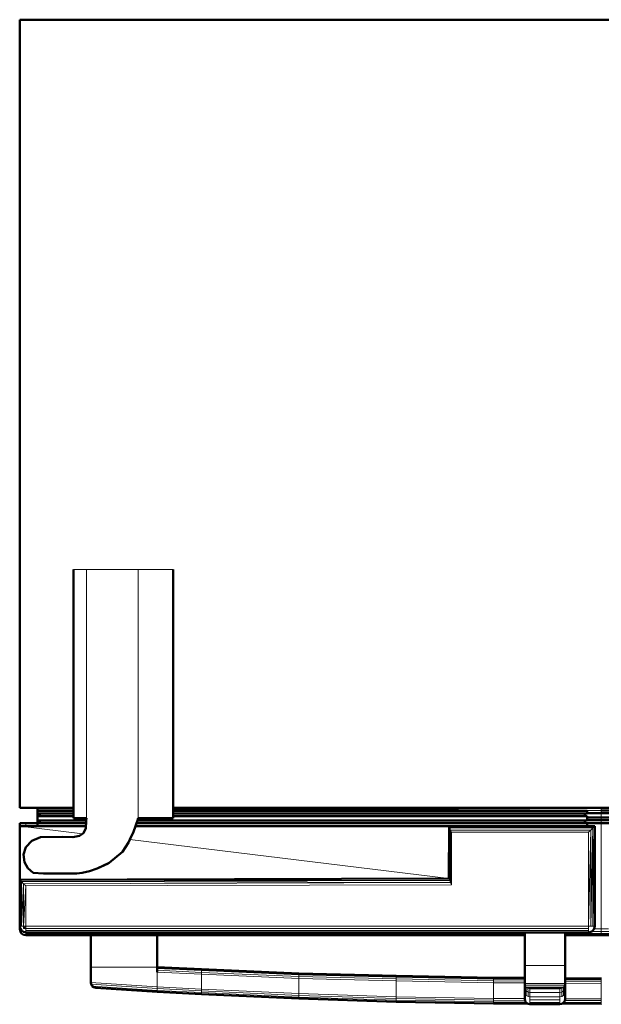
# Model space of a CAD drawing. Header units: inches. Extents: x 9 to 197, y 2 to 73.
# Tile 7 of 8: x 161 to 179, y 12 to 42. Entities that reach past the tile are written whole.
import ezdxf

# ---------------------------------------------------------------- set-up
doc = ezdxf.new("R2010")
doc.units = ezdxf.units.IN
doc.header["$MEASUREMENT"] = 0
doc.layers.add('Default', color=7, linetype='Continuous')

msp = doc.modelspace()

# ---------------------------------------------------------------- linework, layer by layer
at = {"layer": 'Default', "color": 254, "lineweight": 0, "true_color": 0xcccccc, "transparency": 33554687}
for p, q in [((160.996, 18.148), (160.996, 42.437)), ((160.996, 42.437), (196.837, 42.437)), ((163.054, 25.495), (162.654, 25.495)), ((162.654, 25.495), (162.654, 18.148)), ((162.654, 18.148), (162.654, 25.495)), ((162.654, 25.495), (163.054, 25.495)), ((164.651, 25.495), (163.054, 25.495)), ((163.054, 25.495), (163.054, 17.825)), ((164.651, 17.825), (164.651, 25.495)), ((164.651, 25.495), (165.727, 25.495)), ((165.727, 25.495), (164.651, 25.495)), ((165.727, 25.495), (165.727, 18.148)), ((165.727, 18.148), (165.727, 25.495)), ((161.545, 18.147), (160.996, 18.148)), ((161.66, 18.147), (161.545, 18.147)), ((161.545, 17.974), (161.545, 18.056)), ((161.545, 18.056), (161.62, 18.056)), ((161.62, 17.974), (161.545, 17.974)), ((161.62, 18.056), (162.654, 18.056)), ((161.62, 17.891), (161.62, 17.974)), ((161.62, 17.974), (162.654, 17.974)), ((162.654, 17.974), (161.62, 17.974)), ((161.839, 18.147), (161.66, 18.147)), ((162.253, 18.148), (161.839, 18.147)), ((162.433, 18.147), (162.253, 18.148)), ((162.654, 18.148), (162.433, 18.147)), ((162.654, 18.147), (162.654, 18.148)), ((162.654, 18.069), (162.654, 18.147)), ((162.654, 18.064), (162.654, 18.069)), ((162.654, 18.056), (162.654, 18.064)), ((162.654, 17.974), (162.654, 18.056)), ((162.654, 18.056), (162.654, 17.974)), ((162.654, 17.891), (162.654, 17.974)), ((162.654, 17.974), (162.654, 17.891)), ((165.727, 18.148), (165.727, 18.147)), ((178.916, 18.147), (165.727, 18.148)), ((165.727, 18.147), (165.727, 18.084)), ((165.727, 18.084), (165.727, 18.064)), ((165.727, 18.064), (165.727, 18.056)), ((165.727, 18.056), (178.482, 18.056)), ((165.727, 17.974), (165.727, 18.056)), ((165.727, 18.056), (165.727, 17.974)), ((178.407, 17.974), (165.727, 17.974)), ((165.727, 17.891), (165.727, 17.974)), ((165.727, 17.974), (178.407, 17.974)), ((165.727, 17.974), (165.727, 17.891)), ((178.482, 17.974), (178.407, 17.974)), ((178.407, 17.974), (178.482, 17.974)), ((178.407, 17.891), (178.407, 17.974)), ((178.407, 17.974), (178.407, 17.891)), ((178.482, 18.056), (178.482, 17.981)), ((178.482, 17.981), (178.482, 17.974)), ((178.482, 17.974), (178.482, 17.981)), ((178.482, 17.981), (178.916, 17.981)), ((192.908, 18.148), (178.916, 18.147)), ((178.916, 17.981), (178.916, 18.064)), ((178.916, 18.064), (192.908, 18.064)), ((178.916, 17.981), (178.916, 17.847)), ((179.421, 17.981), (178.916, 17.981)), ((178.916, 17.847), (178.916, 17.981)), ((178.916, 17.981), (179.421, 17.981)), ((161.187, 17.582), (161.187, 17.672)), ((161.187, 17.672), (161.545, 17.672)), ((161.545, 17.757), (161.545, 17.891)), ((161.545, 17.891), (161.62, 17.891)), ((161.62, 17.757), (161.545, 17.757)), ((161.545, 17.674), (161.62, 17.674)), ((161.545, 17.672), (161.545, 17.674)), ((161.545, 17.582), (161.545, 17.672)), ((161.545, 17.672), (161.545, 17.582)), ((161.62, 17.891), (162.654, 17.891)), ((162.654, 17.891), (161.62, 17.891)), ((163.049, 17.757), (161.62, 17.757)), ((161.62, 17.674), (161.62, 17.757)), ((161.62, 17.757), (163.049, 17.757)), ((163.043, 17.674), (161.62, 17.674)), ((161.62, 17.674), (163.043, 17.674)), ((162.654, 17.891), (162.654, 17.825)), ((162.654, 17.825), (162.654, 17.891)), ((162.654, 17.825), (163.054, 17.825)), ((163.054, 17.825), (162.654, 17.825)), ((163.043, 17.674), (163.037, 17.582)), ((163.049, 17.757), (163.043, 17.674)), ((163.054, 17.823), (163.049, 17.757)), ((163.054, 17.825), (163.054, 17.823)), ((164.566, 17.582), (164.598, 17.674)), ((164.598, 17.674), (164.627, 17.757)), ((178.407, 17.674), (164.598, 17.674)), ((164.598, 17.674), (178.407, 17.674)), ((164.627, 17.757), (164.651, 17.825)), ((178.407, 17.757), (164.627, 17.757)), ((164.627, 17.757), (178.407, 17.757)), ((164.651, 17.825), (165.727, 17.825)), ((165.727, 17.825), (164.651, 17.825)), ((178.407, 17.891), (165.727, 17.891)), ((165.727, 17.825), (165.727, 17.891)), ((165.727, 17.891), (178.407, 17.891)), ((165.727, 17.891), (165.727, 17.825)), ((178.482, 17.891), (178.407, 17.891)), ((178.407, 17.891), (178.482, 17.891)), ((178.482, 17.757), (178.407, 17.757)), ((178.407, 17.757), (178.482, 17.757)), ((178.407, 17.674), (178.407, 17.757)), ((178.407, 17.757), (178.407, 17.674)), ((178.482, 17.674), (178.407, 17.674)), ((178.407, 17.674), (178.482, 17.674)), ((178.482, 17.847), (178.482, 17.891)), ((178.482, 17.891), (178.482, 17.847)), ((178.916, 17.847), (178.482, 17.847)), ((178.482, 17.847), (178.482, 17.764)), ((178.482, 17.764), (178.482, 17.847)), ((178.482, 17.847), (178.916, 17.847)), ((178.482, 17.764), (178.482, 17.757)), ((178.482, 17.757), (178.482, 17.764)), ((178.482, 17.764), (178.916, 17.764)), ((178.916, 17.764), (178.482, 17.764)), ((178.482, 17.672), (178.482, 17.674)), ((178.482, 17.674), (178.482, 17.672)), ((178.916, 17.672), (178.482, 17.672)), ((178.482, 17.672), (178.482, 17.582)), ((178.482, 17.582), (178.482, 17.672)), ((178.482, 17.672), (178.916, 17.672)), ((178.916, 17.764), (178.916, 17.847)), ((178.916, 17.847), (179.421, 17.847)), ((178.916, 17.847), (178.916, 17.764)), ((179.421, 17.847), (178.916, 17.847)), ((178.916, 17.764), (178.916, 17.672)), ((178.916, 17.672), (178.916, 17.764)), ((178.916, 17.764), (179.421, 17.764)), ((179.421, 17.764), (178.916, 17.764)), ((178.916, 17.672), (179.203, 17.674)), ((179.203, 17.674), (178.916, 17.672)), ((178.916, 14.41), (178.916, 17.672)), ((178.916, 17.672), (178.916, 14.41)), ((160.996, 15.924), (160.996, 17.582)), ((160.996, 17.582), (161.009, 17.582)), ((161.009, 17.582), (162.933, 17.345)), ((162.933, 17.345), (161.009, 17.582)), ((161.009, 17.582), (161.051, 17.582)), ((161.051, 17.582), (161.052, 17.582)), ((161.052, 17.582), (161.115, 17.582)), ((161.115, 17.582), (161.117, 17.582)), ((161.117, 17.582), (161.185, 17.582)), ((161.185, 17.582), (161.187, 17.582)), ((161.187, 17.582), (161.545, 17.582)), ((161.545, 17.582), (161.187, 17.582)), ((161.545, 17.582), (163.037, 17.582)), ((163.037, 17.582), (161.545, 17.582)), ((162.933, 17.345), (162.834, 17.281)), ((162.834, 17.281), (162.933, 17.345)), ((162.933, 17.345), (162.842, 17.278)), ((162.962, 17.364), (162.933, 17.345)), ((163.032, 17.515), (162.962, 17.364)), ((163.037, 17.582), (163.032, 17.515)), ((164.39, 17.166), (164.506, 17.409)), ((164.506, 17.409), (164.566, 17.582)), ((174.227, 17.582), (164.566, 17.582)), ((164.566, 17.582), (174.227, 17.582)), ((174.227, 17.582), (174.224, 15.962)), ((174.224, 15.962), (174.227, 17.582)), ((178.482, 17.582), (174.227, 17.582)), ((174.227, 17.582), (174.233, 17.569)), ((174.233, 17.569), (174.23, 15.949)), ((174.303, 15.773), (174.304, 17.391)), ((174.304, 17.391), (178.526, 17.391)), ((178.717, 17.582), (178.482, 17.582)), ((178.526, 17.391), (178.526, 14.497)), ((178.717, 14.497), (178.717, 17.582)), ((161.369, 17.131), (161.183, 16.936)), ((161.633, 17.244), (161.369, 17.131)), ((162.329, 17.249), (161.633, 17.244)), ((162.632, 17.242), (162.329, 17.249)), ((162.834, 17.281), (162.632, 17.242)), ((162.842, 17.278), (162.834, 17.281)), ((164.166, 16.791), (164.347, 17.076)), ((164.347, 17.076), (164.39, 17.166)), ((164.39, 17.166), (174.224, 15.962)), ((174.224, 15.962), (164.39, 17.166)), ((161.183, 16.936), (161.116, 16.705)), ((161.116, 16.705), (161.142, 16.474)), ((163.751, 16.453), (164.166, 16.791)), ((161.142, 16.474), (161.247, 16.283)), ((163.381, 16.278), (163.719, 16.432)), ((163.719, 16.432), (163.751, 16.453)), ((161.247, 16.283), (161.415, 16.146)), ((161.415, 16.146), (161.731, 16.122)), ((161.731, 16.122), (162.756, 16.125)), ((162.756, 16.125), (162.922, 16.142)), ((162.922, 16.142), (163.146, 16.194)), ((163.146, 16.194), (163.381, 16.278)), ((174.224, 15.962), (160.996, 15.924)), ((160.996, 15.924), (174.224, 15.962)), ((161.009, 15.911), (160.996, 15.924)), ((174.23, 15.949), (161.009, 15.911)), ((174.23, 15.949), (174.224, 15.962)), ((174.224, 15.962), (174.23, 15.949)), ((161.187, 15.737), (174.303, 15.773)), ((161.187, 14.497), (161.187, 15.737)), ((178.526, 14.497), (161.187, 14.497)), ((176.562, 14.274), (176.562, 14.306)), ((176.562, 14.306), (177.8, 14.306)), ((176.562, 14.233), (176.562, 14.274)), ((177.8, 14.306), (177.8, 14.274)), ((177.8, 14.274), (177.8, 14.233)), ((178.693, 14.41), (178.702, 14.424)), ((178.916, 14.41), (178.693, 14.41)), ((178.702, 14.424), (178.717, 14.497)), ((179.139, 14.41), (178.916, 14.41)), ((163.188, 14.218), (165.236, 14.218)), ((163.188, 13.237), (163.188, 14.218)), ((165.236, 14.218), (165.236, 13.237)), ((176.562, 14.218), (176.562, 14.233)), ((176.562, 13.289), (176.562, 14.218)), ((177.8, 14.233), (177.8, 14.218)), ((177.8, 14.218), (177.8, 13.289)), ((165.236, 13.237), (163.188, 13.237)), ((163.188, 12.764), (163.188, 13.237)), ((163.188, 13.237), (165.236, 13.237)), ((165.236, 13.237), (165.236, 13.227)), ((165.236, 13.227), (165.236, 13.192)), ((165.236, 13.192), (165.236, 13.14)), ((165.236, 13.14), (165.236, 13.082)), ((165.236, 13.082), (165.236, 12.628)), ((165.236, 13.082), (166.601, 13.016)), ((165.236, 12.628), (165.236, 13.082)), ((177.8, 13.289), (176.562, 13.289)), ((165.236, 12.628), (163.188, 12.764)), ((166.601, 13.016), (169.601, 12.887)), ((166.601, 12.557), (166.601, 13.016)), ((166.601, 13.016), (166.601, 12.557)), ((169.601, 12.887), (169.601, 12.42)), ((169.601, 12.42), (169.601, 12.887)), ((169.601, 12.887), (172.601, 12.812)), ((172.601, 12.323), (172.601, 12.812)), ((172.601, 12.812), (175.601, 12.752)), ((172.601, 12.812), (172.601, 12.323)), ((175.601, 12.752), (176.562, 12.746)), ((175.601, 12.272), (175.601, 12.752)), ((175.601, 12.752), (175.601, 12.272)), ((176.562, 12.746), (176.562, 12.733)), ((166.601, 12.557), (165.236, 12.628)), ((169.601, 12.42), (166.601, 12.557)), ((176.562, 12.733), (176.562, 12.721)), ((176.562, 12.721), (176.562, 12.609)), ((176.562, 12.475), (176.562, 12.609)), ((176.562, 12.609), (176.573, 12.555)), ((176.562, 12.609), (176.562, 12.475)), ((176.573, 12.418), (176.562, 12.475)), ((176.562, 12.475), (176.562, 12.383)), ((176.573, 12.555), (176.573, 12.554)), ((176.573, 12.554), (176.573, 12.418)), ((177.8, 12.733), (177.8, 12.739)), ((177.8, 12.739), (178.916, 12.733)), ((177.8, 12.721), (177.8, 12.733)), ((177.8, 12.609), (177.8, 12.721)), ((177.8, 12.475), (177.8, 12.609)), ((177.8, 12.383), (177.8, 12.475)), ((178.916, 12.733), (178.916, 12.259)), ((178.916, 12.259), (178.916, 12.733)), ((178.916, 12.733), (178.92, 12.733)), ((172.601, 12.323), (169.601, 12.42)), ((175.601, 12.272), (172.601, 12.323)), ((176.562, 12.268), (175.601, 12.272)), ((176.562, 12.383), (176.562, 12.3)), ((176.562, 12.3), (176.562, 12.268)), ((177.8, 12.3), (177.8, 12.383)), ((177.8, 12.262), (177.8, 12.3)), ((178.916, 12.259), (177.8, 12.262)), ((178.92, 12.259), (178.916, 12.259))]:
    msp.add_line(p, q, dxfattribs=at).dxf.unprotected_set("ltscale", 0)
at = {"layer": 'Default', "color": 7, "lineweight": 50, "ltscale": 17.194022, "transparency": 33554687}
for p, q in [((160.996, 18.148), (160.996, 42.437)), ((160.996, 42.437), (196.837, 42.437)), ((162.654, 18.148), (162.654, 25.495)), ((165.727, 25.495), (165.727, 18.148)), ((161.545, 18.147), (160.996, 18.148)), ((161.545, 18.064), (161.545, 18.147)), ((161.545, 18.147), (161.66, 18.147)), ((161.62, 18.064), (161.545, 18.064)), ((161.545, 17.974), (161.545, 18.056)), ((161.62, 18.056), (161.545, 18.056)), ((161.545, 17.974), (161.62, 17.974)), ((161.545, 17.891), (161.545, 17.974)), ((162.654, 18.069), (161.62, 18.064)), ((161.62, 18.056), (161.62, 18.064)), ((162.654, 18.056), (161.62, 18.056)), ((161.62, 17.974), (161.62, 17.891)), ((162.654, 17.974), (161.62, 17.974)), ((161.659, 18.148), (161.66, 18.147)), ((161.839, 18.147), (161.66, 18.147)), ((162.253, 18.148), (161.839, 18.147)), ((162.433, 18.147), (162.253, 18.148)), ((162.654, 18.148), (162.433, 18.147)), ((162.433, 18.147), (162.434, 18.148)), ((162.433, 18.147), (162.654, 18.147)), ((162.654, 18.148), (162.654, 18.147)), ((162.654, 18.147), (162.654, 18.069)), ((162.654, 18.069), (162.654, 18.064)), ((162.654, 18.064), (162.654, 18.056)), ((162.654, 18.056), (162.654, 17.974)), ((162.654, 17.974), (162.654, 17.891)), ((178.916, 18.147), (165.727, 18.148)), ((165.727, 18.147), (165.727, 18.148)), ((165.727, 18.084), (178.916, 18.147)), ((165.727, 18.147), (178.916, 18.147)), ((165.727, 18.084), (165.727, 18.147)), ((165.727, 18.064), (165.727, 18.084)), ((165.727, 18.056), (165.727, 18.064)), ((178.482, 18.056), (165.727, 18.056)), ((165.727, 17.974), (165.727, 18.056)), ((178.407, 17.974), (165.727, 17.974)), ((165.727, 17.891), (165.727, 17.974)), ((178.407, 17.891), (178.407, 17.974)), ((178.407, 17.974), (178.482, 17.974)), ((178.482, 17.981), (178.482, 18.056)), ((178.916, 17.981), (178.482, 17.981)), ((178.482, 17.974), (178.482, 17.981)), ((192.908, 18.148), (178.916, 18.147)), ((178.916, 18.147), (192.908, 18.147)), ((192.908, 18.064), (178.916, 18.064)), ((179.421, 17.981), (178.916, 17.981)), ((160.996, 17.582), (160.996, 17.672)), ((161.009, 17.672), (160.996, 17.672)), ((161.052, 17.672), (161.009, 17.672)), ((161.117, 17.672), (161.052, 17.672)), ((161.117, 17.672), (161.187, 17.672)), ((161.545, 17.672), (161.187, 17.672)), ((161.62, 17.891), (161.545, 17.891)), ((161.545, 17.891), (161.545, 17.757)), ((161.545, 17.757), (161.62, 17.757)), ((161.545, 17.674), (161.545, 17.757)), ((161.62, 17.674), (161.545, 17.674)), ((161.545, 17.674), (161.545, 17.672)), ((161.545, 17.672), (161.545, 17.582)), ((162.654, 17.891), (161.62, 17.891)), ((161.62, 17.757), (161.62, 17.674)), ((161.62, 17.757), (163.049, 17.757)), ((161.62, 17.674), (163.043, 17.674)), ((162.654, 17.825), (162.654, 17.891)), ((163.054, 17.825), (162.654, 17.825)), ((163.037, 17.582), (163.043, 17.674)), ((163.043, 17.674), (163.049, 17.757)), ((163.049, 17.757), (163.054, 17.823)), ((163.054, 17.825), (163.054, 17.823)), ((164.598, 17.674), (164.566, 17.582)), ((164.627, 17.757), (164.598, 17.674)), ((164.598, 17.674), (178.407, 17.674)), ((164.651, 17.825), (164.627, 17.757)), ((164.627, 17.757), (178.407, 17.757)), ((165.727, 17.825), (164.651, 17.825)), ((178.407, 17.891), (165.727, 17.891)), ((165.727, 17.825), (165.727, 17.891)), ((178.482, 17.891), (178.407, 17.891)), ((178.407, 17.674), (178.407, 17.757)), ((178.407, 17.757), (178.482, 17.757)), ((178.482, 17.674), (178.407, 17.674)), ((178.482, 17.847), (178.482, 17.891)), ((178.482, 17.847), (178.916, 17.847)), ((178.482, 17.764), (178.482, 17.847)), ((178.482, 17.764), (178.916, 17.764)), ((178.482, 17.757), (178.482, 17.764)), ((178.482, 17.674), (178.482, 17.672)), ((178.916, 17.672), (178.482, 17.672)), ((178.482, 17.672), (178.482, 17.582)), ((178.916, 17.847), (179.421, 17.847)), ((179.421, 17.764), (178.916, 17.764)), ((179.203, 17.674), (178.916, 17.672)), ((160.996, 17.582), (160.996, 15.924)), ((161.009, 17.582), (160.996, 17.582)), ((161.051, 17.582), (161.009, 17.582)), ((161.052, 17.582), (161.051, 17.582)), ((161.115, 17.582), (161.052, 17.582)), ((161.117, 17.582), (161.115, 17.582)), ((161.117, 17.582), (161.185, 17.582)), ((161.187, 17.582), (161.185, 17.582)), ((161.545, 17.582), (161.187, 17.582)), ((163.037, 17.582), (161.545, 17.582)), ((162.933, 17.345), (162.834, 17.281)), ((162.842, 17.278), (162.933, 17.345)), ((162.962, 17.364), (162.933, 17.345)), ((162.962, 17.364), (163.032, 17.515)), ((163.032, 17.515), (163.037, 17.582)), ((164.39, 17.166), (164.506, 17.409)), ((164.566, 17.582), (164.506, 17.409)), ((174.227, 17.582), (164.566, 17.582)), ((174.224, 15.962), (174.227, 17.582)), ((178.482, 17.582), (174.227, 17.582)), ((178.717, 17.582), (178.482, 17.582)), ((178.717, 14.497), (178.717, 17.582)), ((161.183, 16.936), (161.369, 17.131)), ((161.369, 17.131), (161.633, 17.244)), ((161.633, 17.244), (162.329, 17.249)), ((162.329, 17.249), (162.632, 17.242)), ((162.632, 17.242), (162.834, 17.281)), ((164.166, 16.791), (164.347, 17.076)), ((164.347, 17.076), (164.39, 17.166)), ((161.116, 16.705), (161.183, 16.936)), ((161.142, 16.474), (161.116, 16.705)), ((164.166, 16.791), (163.751, 16.453)), ((161.247, 16.283), (161.142, 16.474)), ((163.751, 16.453), (163.381, 16.278)), ((163.381, 16.278), (163.719, 16.432)), ((163.751, 16.453), (163.719, 16.432)), ((161.247, 16.283), (161.415, 16.146)), ((161.415, 16.146), (161.731, 16.122)), ((162.756, 16.125), (161.731, 16.122)), ((162.922, 16.142), (162.756, 16.125)), ((163.146, 16.194), (162.922, 16.142)), ((163.146, 16.194), (163.381, 16.278)), ((160.996, 15.924), (174.224, 15.962)), ((160.996, 15.924), (160.996, 14.497)), ((161.011, 14.424), (160.996, 14.497)), ((160.996, 14.41), (160.996, 14.497)), ((160.996, 14.41), (161.011, 14.336)), ((161.011, 14.424), (161.02, 14.41)), ((161.052, 14.274), (161.011, 14.336)), ((161.02, 14.41), (161.052, 14.362)), ((161.056, 14.36), (161.052, 14.362)), ((161.114, 14.233), (161.052, 14.274)), ((161.083, 14.342), (161.056, 14.36)), ((161.114, 14.321), (161.083, 14.342)), ((161.114, 14.321), (161.118, 14.32)), ((161.118, 14.32), (161.159, 14.312)), ((161.159, 14.312), (161.187, 14.306)), ((161.187, 14.306), (176.562, 14.306)), ((176.562, 14.306), (177.8, 14.306)), ((176.562, 14.274), (176.562, 14.306)), ((176.562, 14.233), (176.562, 14.274)), ((177.8, 14.306), (178.526, 14.306)), ((177.8, 14.306), (177.8, 14.274)), ((177.8, 14.274), (177.8, 14.233)), ((178.526, 14.306), (178.599, 14.321)), ((178.599, 14.321), (178.622, 14.336)), ((178.622, 14.336), (178.661, 14.362)), ((178.661, 14.362), (178.693, 14.41)), ((178.693, 14.41), (178.702, 14.424)), ((178.717, 14.497), (178.702, 14.424)), ((161.187, 14.218), (161.114, 14.233)), ((161.187, 14.218), (163.188, 14.218)), ((163.188, 14.218), (165.236, 14.218)), ((163.188, 13.237), (163.188, 14.218)), ((165.236, 14.218), (176.562, 14.218)), ((165.236, 13.237), (165.236, 14.218)), ((176.562, 14.218), (176.562, 14.233)), ((176.562, 13.289), (176.562, 14.218)), ((177.8, 14.233), (177.8, 14.218)), ((177.8, 14.218), (178.916, 14.218)), ((177.8, 13.289), (177.8, 14.218)), ((178.916, 14.218), (179.994, 14.218)), ((163.188, 13.237), (163.188, 12.764)), ((166.601, 13.171), (165.236, 13.237)), ((165.236, 13.237), (165.236, 13.227)), ((165.236, 13.192), (165.236, 13.227)), ((165.236, 13.14), (165.236, 13.192)), ((165.236, 13.082), (165.236, 13.14)), ((169.601, 13.042), (166.601, 13.171)), ((176.562, 12.901), (176.562, 13.289)), ((177.8, 13.289), (177.8, 12.894)), ((163.199, 12.705), (163.188, 12.764)), ((169.601, 13.042), (172.601, 12.967)), ((172.601, 12.967), (175.601, 12.907)), ((176.562, 12.901), (175.601, 12.907)), ((176.562, 12.901), (176.562, 12.89)), ((176.562, 12.89), (176.562, 12.856)), ((176.562, 12.803), (176.562, 12.856)), ((176.562, 12.803), (176.562, 12.746)), ((176.562, 12.746), (176.562, 12.733)), ((178.916, 12.888), (177.8, 12.894)), ((177.8, 12.884), (177.8, 12.894)), ((177.8, 12.848), (177.8, 12.884)), ((177.8, 12.797), (177.8, 12.848)), ((177.8, 12.797), (177.8, 12.739)), ((178.916, 12.888), (178.92, 12.888)), ((163.233, 12.651), (163.199, 12.705)), ((163.285, 12.613), (163.233, 12.651)), ((163.343, 12.599), (163.285, 12.613)), ((165.236, 12.473), (163.343, 12.599)), ((166.601, 12.402), (165.236, 12.473)), ((176.562, 12.733), (176.562, 12.721)), ((176.562, 12.721), (176.562, 12.609)), ((176.562, 12.475), (176.562, 12.609)), ((176.562, 12.475), (176.562, 12.383)), ((177.8, 12.733), (177.8, 12.739)), ((177.8, 12.733), (177.8, 12.721)), ((177.8, 12.721), (177.8, 12.609)), ((177.8, 12.475), (177.8, 12.609)), ((177.8, 12.383), (177.8, 12.475)), ((166.601, 12.402), (169.601, 12.265)), ((172.601, 12.168), (169.601, 12.265)), ((175.601, 12.117), (172.601, 12.168)), ((176.562, 12.383), (176.562, 12.3)), ((176.562, 12.3), (176.562, 12.268)), ((176.562, 12.268), (176.562, 12.262)), ((176.562, 12.262), (176.562, 12.243)), ((176.562, 12.243), (176.568, 12.211)), ((176.568, 12.211), (176.573, 12.186)), ((176.573, 12.186), (176.591, 12.158)), ((176.591, 12.158), (176.607, 12.134)), ((177.754, 12.134), (177.767, 12.154)), ((177.767, 12.154), (177.789, 12.186)), ((177.789, 12.186), (177.793, 12.206)), ((177.793, 12.206), (177.8, 12.243)), ((177.8, 12.383), (177.8, 12.3)), ((177.8, 12.262), (177.8, 12.3)), ((177.8, 12.243), (177.8, 12.262)), ((176.639, 12.113), (175.601, 12.117)), ((176.607, 12.134), (176.622, 12.124)), ((176.622, 12.124), (176.639, 12.113)), ((176.639, 12.113), (176.66, 12.099)), ((176.66, 12.099), (176.717, 12.089)), ((176.717, 12.089), (177.645, 12.089)), ((177.702, 12.099), (177.645, 12.089)), ((177.702, 12.099), (177.716, 12.109)), ((177.716, 12.109), (177.732, 12.12)), ((178.916, 12.104), (177.716, 12.109)), ((177.732, 12.12), (177.754, 12.134)), ((178.916, 12.104), (178.92, 12.104))]:
    msp.add_line(p, q, dxfattribs=at)
at = {"layer": 'Default', "color": 9, "lineweight": 0, "true_color": 0xcbcbcb, "transparency": 33554687}
for p, q in [((163.054, 25.495), (164.651, 25.495)), ((163.054, 17.825), (163.054, 25.495)), ((164.651, 25.495), (164.651, 17.825)), ((163.037, 17.582), (163.043, 17.674)), ((163.043, 17.674), (163.049, 17.757)), ((163.049, 17.757), (163.054, 17.823)), ((163.054, 17.823), (163.054, 17.825)), ((164.598, 17.674), (164.566, 17.582)), ((164.627, 17.757), (164.598, 17.674)), ((164.651, 17.825), (164.627, 17.757)), ((162.842, 17.278), (162.933, 17.345)), ((162.933, 17.345), (162.962, 17.364)), ((162.962, 17.364), (163.032, 17.515)), ((163.032, 17.515), (163.037, 17.582)), ((164.506, 17.409), (164.39, 17.166)), ((164.566, 17.582), (164.506, 17.409)), ((161.183, 16.936), (161.369, 17.131)), ((161.369, 17.131), (161.633, 17.244)), ((161.633, 17.244), (162.329, 17.249)), ((162.329, 17.249), (162.632, 17.242)), ((162.632, 17.242), (162.842, 17.278)), ((164.347, 17.076), (164.166, 16.791)), ((164.39, 17.166), (164.347, 17.076)), ((161.116, 16.705), (161.183, 16.936)), ((161.142, 16.474), (161.116, 16.705)), ((164.166, 16.791), (163.751, 16.453)), ((161.247, 16.283), (161.142, 16.474)), ((163.751, 16.453), (163.381, 16.278)), ((161.415, 16.146), (161.247, 16.283)), ((161.731, 16.122), (161.415, 16.146)), ((162.756, 16.125), (161.731, 16.122)), ((162.922, 16.142), (162.756, 16.125)), ((163.146, 16.194), (162.922, 16.142)), ((163.381, 16.278), (163.146, 16.194)), ((176.562, 12.901), (176.562, 13.289)), ((176.562, 13.289), (177.8, 13.289)), ((177.8, 13.289), (177.8, 12.894)), ((176.562, 12.89), (176.562, 12.901)), ((176.562, 12.856), (176.562, 12.89)), ((176.562, 12.803), (176.562, 12.856)), ((176.562, 12.746), (176.562, 12.803)), ((176.562, 12.733), (176.562, 12.746)), ((177.8, 12.894), (177.8, 12.884)), ((177.8, 12.884), (177.8, 12.848)), ((177.8, 12.848), (177.8, 12.797)), ((177.8, 12.797), (177.8, 12.739)), ((177.8, 12.733), (176.562, 12.733)), ((177.8, 12.739), (177.8, 12.733))]:
    msp.add_line(p, q, dxfattribs=at).dxf.unprotected_set("ltscale", 0)
at = {"layer": 'Default', "color": 255, "lineweight": 0, "transparency": 33554687}
for p, q in [((161.545, 18.064), (161.545, 18.147)), ((161.545, 18.147), (161.66, 18.147)), ((161.62, 18.064), (161.545, 18.064)), ((162.654, 18.069), (161.62, 18.064)), ((161.62, 18.056), (161.62, 18.064)), ((161.62, 18.064), (162.654, 18.064)), ((162.654, 18.056), (161.62, 18.056)), ((161.66, 18.147), (161.839, 18.147)), ((161.839, 18.147), (162.253, 18.148)), ((162.253, 18.148), (162.433, 18.147)), ((162.433, 18.147), (162.654, 18.147)), ((162.654, 18.147), (162.654, 18.069)), ((162.654, 18.064), (162.654, 18.056)), ((178.916, 18.147), (165.727, 18.084)), ((165.727, 18.084), (165.727, 18.147)), ((165.727, 18.147), (178.916, 18.147)), ((176.562, 12.609), (176.562, 12.721)), ((176.562, 12.721), (176.572, 12.674)), ((176.573, 12.555), (176.562, 12.609)), ((176.572, 12.674), (176.573, 12.555)), ((177.789, 12.674), (177.8, 12.721)), ((177.789, 12.555), (177.789, 12.674)), ((177.8, 12.609), (177.789, 12.555)), ((177.8, 12.721), (177.8, 12.609))]:
    msp.add_line(p, q, dxfattribs=at).dxf.unprotected_set("ltscale", 0)
at = {"layer": 'Default', "color": 7, "lineweight": 15, "ltscale": 5.731341, "transparency": 33554687}
for p, q in [((161.84, 18.148), (161.839, 18.147)), ((162.253, 18.148), (162.254, 18.147))]:
    msp.add_line(p, q, dxfattribs=at)
at = {"layer": 'Default', "color": 250, "lineweight": 0, "true_color": 0x444444, "transparency": 33554687}
for p, q in [((165.727, 18.084), (178.916, 18.147)), ((165.727, 18.064), (165.727, 18.084)), ((178.916, 18.064), (165.727, 18.064)), ((165.727, 18.064), (178.916, 18.064)), ((165.727, 18.056), (165.727, 18.064)), ((178.482, 18.056), (165.727, 18.056)), ((178.482, 17.981), (178.482, 18.056)), ((178.916, 17.981), (178.482, 17.981)), ((178.916, 18.147), (178.916, 18.064)), ((178.916, 18.064), (178.916, 18.147)), ((178.916, 18.147), (192.908, 18.08)), ((178.916, 18.064), (178.916, 17.981)), ((192.908, 18.064), (178.916, 18.064)), ((176.717, 12.089), (176.717, 12.108)), ((176.717, 12.108), (177.645, 12.108)), ((177.645, 12.089), (176.717, 12.089)), ((177.645, 12.108), (177.645, 12.089))]:
    msp.add_line(p, q, dxfattribs=at).dxf.unprotected_set("ltscale", 0)
at = {"layer": 'Default', "color": 253, "lineweight": 0, "true_color": 0xa8a8a8, "transparency": 33554687}
for p, q in [((192.908, 18.08), (178.916, 18.147)), ((178.916, 18.147), (192.908, 18.147))]:
    msp.add_line(p, q, dxfattribs=at).dxf.unprotected_set("ltscale", 0)
at = {"layer": 'Default', "color": 252, "lineweight": 0, "true_color": 0x8e8e8e, "transparency": 33554687}
for p, q in [((174.233, 17.569), (174.227, 17.582)), ((174.227, 17.582), (178.482, 17.582)), ((174.25, 17.526), (174.233, 17.569)), ((174.233, 17.569), (178.703, 17.569)), ((178.703, 17.569), (174.233, 17.569)), ((178.661, 17.526), (174.25, 17.526)), ((178.482, 17.582), (178.717, 17.582)), ((178.703, 17.569), (178.661, 17.526)), ((178.661, 17.526), (178.703, 17.569)), ((178.703, 17.569), (178.661, 14.497)), ((178.661, 14.497), (178.661, 17.526)), ((178.717, 17.582), (178.703, 17.569)), ((160.996, 14.497), (160.996, 15.924)), ((160.996, 15.924), (161.009, 15.911)), ((160.996, 14.497), (161.009, 15.911)), ((161.009, 15.911), (160.996, 14.497)), ((161.009, 15.911), (174.23, 15.949)), ((174.247, 15.907), (161.009, 15.911)), ((161.009, 15.911), (161.052, 15.869)), ((161.011, 14.497), (161.009, 15.911)), ((161.009, 15.911), (161.011, 14.497)), ((161.052, 15.869), (161.011, 14.497)), ((174.23, 15.949), (174.247, 15.907)), ((161.011, 14.497), (160.996, 14.497)), ((165.236, 13.227), (166.601, 13.16)), ((165.236, 13.192), (165.236, 13.227)), ((166.601, 13.126), (165.236, 13.192)), ((166.601, 13.16), (166.601, 13.126)), ((166.601, 13.16), (169.601, 13.032)), ((166.601, 13.126), (166.601, 13.16)), ((169.601, 12.997), (166.601, 13.126)), ((169.601, 13.032), (169.601, 12.997)), ((169.601, 12.997), (169.601, 13.032)), ((169.601, 13.032), (172.601, 12.956)), ((172.601, 12.922), (169.601, 12.997)), ((172.601, 12.956), (172.601, 12.967)), ((172.601, 12.967), (175.601, 12.907)), ((175.601, 12.896), (172.601, 12.956)), ((172.601, 12.922), (172.601, 12.956)), ((172.601, 12.956), (175.601, 12.896)), ((172.601, 12.956), (172.601, 12.922)), ((175.601, 12.861), (172.601, 12.922)), ((175.601, 12.907), (175.601, 12.896)), ((175.601, 12.896), (176.562, 12.89)), ((175.601, 12.861), (175.601, 12.896)), ((175.601, 12.896), (175.601, 12.861)), ((176.562, 12.856), (175.601, 12.861)), ((176.562, 12.89), (176.562, 12.856)), ((177.8, 12.884), (178.916, 12.877)), ((177.8, 12.848), (177.8, 12.884)), ((178.916, 12.843), (177.8, 12.848)), ((178.916, 12.877), (178.916, 12.843)), ((163.285, 12.613), (163.233, 12.651)), ((163.233, 12.651), (165.236, 12.518)), ((165.236, 12.484), (163.285, 12.613)), ((165.236, 12.484), (165.236, 12.518)), ((165.236, 12.518), (166.601, 12.448)), ((165.236, 12.518), (165.236, 12.484)), ((166.601, 12.413), (165.236, 12.484)), ((166.601, 12.413), (166.601, 12.448)), ((166.601, 12.448), (169.601, 12.311)), ((166.601, 12.448), (166.601, 12.413)), ((169.601, 12.276), (166.601, 12.413)), ((169.601, 12.311), (169.601, 12.276)), ((169.601, 12.276), (169.601, 12.311)), ((169.601, 12.311), (172.601, 12.214)), ((169.601, 12.265), (169.601, 12.276)), ((169.601, 12.276), (172.601, 12.179)), ((172.601, 12.179), (169.601, 12.276)), ((172.601, 12.168), (169.601, 12.265)), ((172.601, 12.214), (172.601, 12.179)), ((172.601, 12.179), (172.601, 12.214)), ((172.601, 12.214), (175.601, 12.162)), ((172.601, 12.179), (172.601, 12.168)), ((175.601, 12.128), (172.601, 12.179)), ((172.601, 12.179), (175.601, 12.128)), ((172.601, 12.168), (172.601, 12.179)), ((175.601, 12.117), (172.601, 12.168)), ((175.601, 12.128), (175.601, 12.162)), ((175.601, 12.162), (176.591, 12.158)), ((175.601, 12.162), (175.601, 12.128)), ((176.591, 12.158), (176.607, 12.134)), ((177.754, 12.134), (177.767, 12.154)), ((177.767, 12.154), (178.916, 12.149)), ((178.916, 12.149), (178.916, 12.115)), ((176.622, 12.124), (175.601, 12.128)), ((175.601, 12.128), (175.601, 12.117)), ((176.607, 12.134), (176.622, 12.124)), ((177.732, 12.12), (177.754, 12.134)), ((178.916, 12.115), (177.732, 12.12))]:
    msp.add_line(p, q, dxfattribs=at).dxf.unprotected_set("ltscale", 0)
at = {"layer": 'Default', "color": 251, "lineweight": 0, "true_color": 0x676767, "transparency": 33554687}
for p, q in [((174.23, 15.949), (174.233, 17.569)), ((174.233, 17.569), (174.25, 17.526)), ((174.25, 17.526), (174.247, 15.907)), ((174.247, 15.907), (174.25, 17.526)), ((174.276, 17.461), (174.247, 15.907)), ((174.25, 17.526), (174.276, 17.461)), ((174.247, 15.907), (174.23, 15.949))]:
    msp.add_line(p, q, dxfattribs=at).dxf.unprotected_set("ltscale", 0)
at = {"layer": 'Default', "color": 252, "lineweight": 0, "true_color": 0x8b8b8b, "transparency": 33554687}
for p, q in [((174.247, 15.907), (174.276, 17.461)), ((174.276, 17.461), (174.274, 15.842)), ((174.274, 15.842), (174.247, 15.907))]:
    msp.add_line(p, q, dxfattribs=at).dxf.unprotected_set("ltscale", 0)
at = {"layer": 'Default', "color": 253, "lineweight": 0, "true_color": 0xb5b5b5, "transparency": 33554687}
for p, q in [((174.276, 17.461), (174.25, 17.526)), ((174.25, 17.526), (178.661, 17.526)), ((178.596, 17.461), (174.276, 17.461)), ((178.596, 17.461), (178.661, 17.526)), ((178.661, 17.526), (178.596, 17.461)), ((178.599, 14.497), (178.596, 17.461)), ((178.661, 17.526), (178.599, 14.497)), ((178.599, 14.497), (178.661, 17.526)), ((178.661, 17.526), (178.661, 14.497)), ((161.052, 15.869), (174.247, 15.907)), ((161.052, 14.497), (161.052, 15.869)), ((161.052, 15.869), (161.117, 15.806)), ((161.117, 15.806), (161.052, 15.869)), ((161.052, 15.869), (174.274, 15.842)), ((174.274, 15.842), (161.052, 15.869)), ((161.117, 15.806), (161.052, 14.497)), ((161.052, 14.497), (161.117, 15.806)), ((161.117, 15.806), (161.114, 14.497)), ((174.274, 15.842), (161.117, 15.806)), ((174.247, 15.907), (174.274, 15.842)), ((161.114, 14.497), (161.052, 14.497)), ((161.187, 14.424), (178.526, 14.424)), ((161.187, 14.362), (161.187, 14.424)), ((178.526, 14.362), (161.187, 14.362)), ((161.187, 14.306), (176.562, 14.306)), ((161.187, 14.274), (161.187, 14.306)), ((176.562, 14.274), (161.187, 14.274)), ((176.562, 14.306), (176.562, 14.274)), ((177.8, 14.306), (178.526, 14.306)), ((177.8, 14.274), (177.8, 14.306)), ((178.916, 14.274), (177.8, 14.274)), ((178.526, 14.424), (178.526, 14.362)), ((178.526, 14.306), (178.599, 14.321)), ((178.661, 14.497), (178.599, 14.497)), ((178.599, 14.321), (178.622, 14.336)), ((178.622, 14.336), (178.916, 14.336)), ((178.916, 14.274), (178.916, 14.336)), ((178.916, 14.336), (179.209, 14.336)), ((178.916, 14.336), (178.916, 14.274)), ((179.994, 14.274), (178.916, 14.274)), ((165.236, 13.14), (165.236, 13.192)), ((165.236, 13.192), (166.601, 13.126)), ((166.601, 13.073), (165.236, 13.14)), ((166.601, 13.126), (169.601, 12.997)), ((166.601, 13.073), (166.601, 13.126)), ((166.601, 13.126), (166.601, 13.073)), ((169.601, 12.945), (166.601, 13.073)), ((169.601, 12.997), (169.601, 12.945)), ((169.601, 12.945), (169.601, 12.997)), ((169.601, 12.997), (172.601, 12.922)), ((172.601, 12.869), (169.601, 12.945)), ((172.601, 12.922), (172.601, 12.869)), ((172.601, 12.869), (172.601, 12.922)), ((172.601, 12.922), (175.601, 12.861)), ((175.601, 12.809), (172.601, 12.869)), ((175.601, 12.861), (176.562, 12.856)), ((175.601, 12.809), (175.601, 12.861)), ((175.601, 12.861), (175.601, 12.809)), ((176.562, 12.803), (175.601, 12.809)), ((176.562, 12.856), (176.562, 12.803)), ((177.8, 12.797), (177.8, 12.848)), ((177.8, 12.848), (178.916, 12.843)), ((178.916, 12.79), (177.8, 12.797)), ((178.916, 12.843), (178.916, 12.79)), ((163.233, 12.651), (163.199, 12.705)), ((163.199, 12.705), (165.236, 12.571)), ((165.236, 12.518), (163.233, 12.651)), ((165.236, 12.518), (165.236, 12.571)), ((165.236, 12.571), (166.601, 12.5)), ((165.236, 12.571), (165.236, 12.518)), ((166.601, 12.448), (165.236, 12.518)), ((166.601, 12.5), (169.601, 12.363)), ((166.601, 12.448), (166.601, 12.5)), ((166.601, 12.5), (166.601, 12.448)), ((169.601, 12.311), (166.601, 12.448)), ((176.606, 12.62), (176.572, 12.674)), ((176.572, 12.674), (177.789, 12.674)), ((177.755, 12.62), (176.606, 12.62)), ((177.789, 12.674), (177.755, 12.62)), ((169.601, 12.363), (169.601, 12.311)), ((169.601, 12.311), (169.601, 12.363)), ((169.601, 12.363), (172.601, 12.266)), ((172.601, 12.214), (169.601, 12.311)), ((172.601, 12.266), (172.601, 12.214)), ((172.601, 12.214), (172.601, 12.266)), ((172.601, 12.266), (175.601, 12.215)), ((175.601, 12.162), (172.601, 12.214)), ((175.601, 12.162), (175.601, 12.215)), ((175.601, 12.215), (176.568, 12.211)), ((175.601, 12.215), (175.601, 12.162)), ((176.591, 12.158), (175.601, 12.162)), ((176.568, 12.211), (176.573, 12.186)), ((176.573, 12.186), (176.591, 12.158)), ((177.767, 12.154), (177.789, 12.186)), ((178.916, 12.149), (177.767, 12.154)), ((177.789, 12.186), (177.793, 12.206)), ((177.793, 12.206), (178.916, 12.202)), ((178.916, 12.202), (178.916, 12.149))]:
    msp.add_line(p, q, dxfattribs=at).dxf.unprotected_set("ltscale", 0)
at = {"layer": 'Default', "color": 9, "lineweight": 0, "true_color": 0xbfbfbf, "transparency": 33554687}
for p, q in [((174.274, 15.842), (174.276, 17.461)), ((174.276, 17.461), (174.304, 17.391)), ((174.304, 17.391), (174.303, 15.773)), ((174.303, 15.773), (174.274, 15.842))]:
    msp.add_line(p, q, dxfattribs=at).dxf.unprotected_set("ltscale", 0)
at = {"layer": 'Default', "color": 9, "lineweight": 0, "true_color": 0xc9c9c9, "transparency": 33554687}
for p, q in [((174.304, 17.391), (174.276, 17.461)), ((174.276, 17.461), (178.596, 17.461)), ((178.526, 17.391), (174.304, 17.391)), ((178.526, 17.391), (178.596, 17.461)), ((178.596, 17.461), (178.526, 14.497)), ((178.596, 17.461), (178.526, 17.391)), ((178.526, 14.497), (178.596, 17.461)), ((178.526, 14.497), (178.526, 17.391)), ((178.596, 17.461), (178.599, 14.497)), ((161.114, 14.497), (161.117, 15.806)), ((161.117, 15.806), (174.274, 15.842)), ((161.117, 15.806), (161.187, 15.737)), ((161.187, 15.737), (161.117, 15.806)), ((174.274, 15.842), (174.303, 15.773)), ((161.187, 15.737), (161.114, 14.497)), ((161.114, 14.497), (161.187, 15.737)), ((174.303, 15.773), (161.187, 15.737)), ((161.187, 15.737), (161.187, 14.497)), ((161.187, 14.497), (161.114, 14.497)), ((161.187, 14.424), (161.187, 14.497)), ((161.187, 14.497), (178.526, 14.497)), ((178.526, 14.424), (161.187, 14.424)), ((178.599, 14.497), (178.526, 14.497)), ((178.526, 14.497), (178.526, 14.424)), ((178.622, 14.336), (178.661, 14.362)), ((178.916, 14.336), (178.622, 14.336)), ((178.661, 14.362), (178.693, 14.41)), ((178.693, 14.41), (178.916, 14.41)), ((178.916, 14.41), (179.139, 14.41)), ((178.916, 14.336), (178.916, 14.41)), ((178.916, 14.41), (178.916, 14.336)), ((179.209, 14.336), (178.916, 14.336)), ((165.236, 13.082), (165.236, 13.14)), ((165.236, 13.14), (166.601, 13.073)), ((166.601, 13.016), (165.236, 13.082)), ((166.601, 13.073), (169.601, 12.945)), ((166.601, 13.016), (166.601, 13.073)), ((166.601, 13.073), (166.601, 13.016)), ((163.199, 12.705), (163.188, 12.764)), ((163.188, 12.764), (165.236, 12.628)), ((169.601, 12.887), (166.601, 13.016)), ((169.601, 12.945), (169.601, 12.887)), ((169.601, 12.887), (169.601, 12.945)), ((169.601, 12.945), (172.601, 12.869)), ((172.601, 12.812), (169.601, 12.887)), ((172.601, 12.869), (172.601, 12.812)), ((172.601, 12.812), (172.601, 12.869)), ((172.601, 12.869), (175.601, 12.809)), ((175.601, 12.752), (172.601, 12.812)), ((175.601, 12.809), (176.562, 12.803)), ((175.601, 12.752), (175.601, 12.809)), ((175.601, 12.809), (175.601, 12.752)), ((176.562, 12.746), (175.601, 12.752)), ((176.562, 12.803), (176.562, 12.746)), ((177.8, 12.739), (177.8, 12.797)), ((177.8, 12.797), (178.916, 12.79)), ((178.916, 12.79), (178.916, 12.733)), ((165.236, 12.571), (163.199, 12.705)), ((165.236, 12.571), (165.236, 12.628)), ((165.236, 12.628), (166.601, 12.557)), ((165.236, 12.628), (165.236, 12.571)), ((166.601, 12.5), (165.236, 12.571)), ((166.601, 12.557), (169.601, 12.42)), ((166.601, 12.5), (166.601, 12.557)), ((166.601, 12.557), (166.601, 12.5)), ((169.601, 12.363), (166.601, 12.5)), ((178.916, 12.733), (177.8, 12.739)), ((169.601, 12.42), (169.601, 12.363)), ((169.601, 12.363), (169.601, 12.42)), ((169.601, 12.42), (172.601, 12.323)), ((172.601, 12.266), (169.601, 12.363)), ((172.601, 12.323), (172.601, 12.266)), ((172.601, 12.266), (172.601, 12.323)), ((172.601, 12.323), (175.601, 12.272)), ((175.601, 12.215), (172.601, 12.266)), ((175.601, 12.215), (175.601, 12.272)), ((175.601, 12.272), (176.562, 12.268)), ((175.601, 12.272), (175.601, 12.215)), ((176.568, 12.211), (175.601, 12.215)), ((176.562, 12.268), (176.562, 12.262)), ((176.562, 12.262), (176.562, 12.243)), ((176.562, 12.243), (176.568, 12.211)), ((177.793, 12.206), (177.8, 12.243)), ((178.916, 12.202), (177.793, 12.206)), ((177.8, 12.243), (177.8, 12.262)), ((177.8, 12.262), (178.916, 12.259)), ((178.916, 12.259), (178.916, 12.202))]:
    msp.add_line(p, q, dxfattribs=at).dxf.unprotected_set("ltscale", 0)
at = {"layer": 'Default', "color": 252, "lineweight": 0, "true_color": 0x8f8f8f, "transparency": 33554687}
for p, q in [((178.661, 14.497), (178.703, 17.569)), ((178.702, 14.497), (178.717, 17.582)), ((178.717, 17.582), (178.702, 14.497)), ((178.703, 17.569), (178.702, 14.497)), ((178.702, 14.497), (178.703, 17.569)), ((178.703, 17.569), (178.717, 17.582)), ((178.717, 17.582), (178.717, 14.497)), ((161.011, 14.497), (161.052, 15.869)), ((161.052, 15.869), (161.052, 14.497)), ((161.052, 14.497), (161.011, 14.497)), ((161.187, 14.362), (178.526, 14.362)), ((161.187, 14.321), (161.187, 14.362)), ((178.526, 14.321), (161.187, 14.321)), ((161.187, 14.321), (178.526, 14.321)), ((161.187, 14.306), (161.187, 14.321)), ((176.562, 14.306), (161.187, 14.306)), ((161.187, 14.274), (176.562, 14.274)), ((161.187, 14.233), (161.187, 14.274)), ((177.8, 14.306), (176.562, 14.306)), ((176.562, 14.274), (176.562, 14.233)), ((178.526, 14.306), (177.8, 14.306)), ((177.8, 14.274), (178.916, 14.274)), ((177.8, 14.233), (177.8, 14.274)), ((178.526, 14.362), (178.526, 14.321)), ((178.526, 14.321), (178.526, 14.306)), ((178.702, 14.497), (178.661, 14.497)), ((178.717, 14.497), (178.702, 14.497)), ((178.916, 14.274), (178.916, 14.233)), ((178.916, 14.233), (178.916, 14.274)), ((178.916, 14.274), (179.994, 14.274)), ((176.562, 14.233), (161.187, 14.233)), ((161.187, 14.233), (176.562, 14.233)), ((161.187, 14.218), (161.187, 14.233)), ((163.188, 14.218), (161.187, 14.218)), ((165.236, 14.218), (163.188, 14.218)), ((176.562, 14.218), (165.236, 14.218)), ((176.562, 14.233), (176.562, 14.218)), ((178.916, 14.233), (177.8, 14.233)), ((177.8, 14.233), (178.916, 14.233)), ((177.8, 14.218), (177.8, 14.233)), ((178.916, 14.218), (177.8, 14.218)), ((178.916, 14.233), (178.916, 14.218)), ((178.916, 14.218), (178.916, 14.233)), ((178.916, 14.233), (179.994, 14.233)), ((179.994, 14.233), (178.916, 14.233)), ((179.994, 14.218), (178.916, 14.218))]:
    msp.add_line(p, q, dxfattribs=at).dxf.unprotected_set("ltscale", 0)
at = {"layer": 'Default', "color": 252, "lineweight": 0, "true_color": 0x8d8d8d, "transparency": 33554687}
for p, q in [((161.009, 15.911), (174.247, 15.907)), ((161.052, 15.869), (161.009, 15.911)), ((174.247, 15.907), (161.052, 15.869))]:
    msp.add_line(p, q, dxfattribs=at).dxf.unprotected_set("ltscale", 0)
at = {"layer": 'Default', "color": 9, "lineweight": 0, "true_color": 0xc6c6c6, "transparency": 33554687}
for p, q in [((161.114, 14.497), (161.187, 14.497)), ((161.116, 14.426), (161.114, 14.497)), ((161.187, 14.497), (161.116, 14.426)), ((161.116, 14.426), (161.187, 14.497)), ((161.187, 14.424), (161.116, 14.426)), ((161.187, 14.497), (161.187, 14.424))]:
    msp.add_line(p, q, dxfattribs=at).dxf.unprotected_set("ltscale", 0)
at = {"layer": 'Default', "color": 9, "lineweight": 0, "true_color": 0xc8c8c8, "transparency": 33554687}
for p, q in [((176.562, 12.721), (176.562, 12.733)), ((176.562, 12.733), (177.8, 12.733)), ((176.572, 12.674), (176.562, 12.721)), ((177.789, 12.674), (176.572, 12.674)), ((177.8, 12.721), (177.789, 12.674)), ((177.8, 12.733), (177.8, 12.721))]:
    msp.add_line(p, q, dxfattribs=at).dxf.unprotected_set("ltscale", 0)
at = {"layer": 'Default', "color": 251, "lineweight": 0, "true_color": 0x484848, "transparency": 33554687}
for p, q in [((176.573, 12.555), (176.572, 12.674)), ((176.572, 12.674), (176.606, 12.62)), ((176.573, 12.554), (176.573, 12.555)), ((176.607, 12.501), (176.573, 12.554)), ((176.573, 12.418), (176.573, 12.554)), ((176.573, 12.554), (176.607, 12.501)), ((176.606, 12.62), (176.607, 12.501)), ((176.607, 12.501), (176.607, 12.365)), ((177.754, 12.501), (177.755, 12.62)), ((177.754, 12.501), (177.789, 12.554)), ((177.789, 12.554), (177.754, 12.501)), ((177.754, 12.365), (177.754, 12.501)), ((177.755, 12.62), (177.789, 12.674)), ((177.789, 12.674), (177.789, 12.555)), ((177.789, 12.555), (177.8, 12.609)), ((177.789, 12.554), (177.789, 12.555)), ((177.789, 12.555), (177.789, 12.554)), ((177.789, 12.554), (177.789, 12.418)), ((177.789, 12.418), (177.789, 12.554)), ((177.8, 12.475), (177.789, 12.418)), ((177.8, 12.609), (177.8, 12.475)), ((176.607, 12.365), (176.573, 12.418)), ((176.717, 12.32), (177.645, 12.32)), ((176.717, 12.228), (176.717, 12.32)), ((177.645, 12.228), (176.717, 12.228)), ((177.645, 12.32), (177.645, 12.228)), ((177.789, 12.418), (177.754, 12.365))]:
    msp.add_line(p, q, dxfattribs=at).dxf.unprotected_set("ltscale", 0)
at = {"layer": 'Default', "color": 251, "lineweight": 0, "true_color": 0x4a4a4a, "transparency": 33554687}
for p, q in [((176.607, 12.501), (176.606, 12.62)), ((176.606, 12.62), (176.659, 12.583)), ((176.66, 12.467), (176.607, 12.501)), ((176.659, 12.583), (176.66, 12.467)), ((177.702, 12.467), (177.703, 12.583)), ((177.754, 12.501), (177.702, 12.467)), ((177.703, 12.583), (177.755, 12.62)), ((177.755, 12.62), (177.754, 12.501))]:
    msp.add_line(p, q, dxfattribs=at).dxf.unprotected_set("ltscale", 0)
at = {"layer": 'Default', "color": 252, "lineweight": 0, "true_color": 0x929292, "transparency": 33554687}
for p, q in [((176.659, 12.583), (176.606, 12.62)), ((176.606, 12.62), (177.755, 12.62)), ((177.703, 12.583), (176.659, 12.583)), ((177.755, 12.62), (177.703, 12.583))]:
    msp.add_line(p, q, dxfattribs=at).dxf.unprotected_set("ltscale", 0)
at = {"layer": 'Default', "color": 251, "lineweight": 0, "true_color": 0x4b4b4b, "transparency": 33554687}
for p, q in [((176.607, 12.365), (176.607, 12.501)), ((176.607, 12.501), (176.66, 12.467)), ((176.66, 12.467), (176.659, 12.583)), ((176.659, 12.583), (176.717, 12.568)), ((176.66, 12.467), (176.66, 12.331)), ((176.717, 12.456), (176.66, 12.467)), ((176.717, 12.568), (176.717, 12.456)), ((177.645, 12.568), (177.703, 12.583)), ((177.645, 12.456), (177.645, 12.568)), ((177.702, 12.467), (177.645, 12.456)), ((177.703, 12.583), (177.702, 12.467)), ((177.702, 12.467), (177.754, 12.501)), ((177.702, 12.331), (177.702, 12.467)), ((177.754, 12.501), (177.754, 12.365)), ((176.66, 12.331), (176.607, 12.365)), ((177.754, 12.365), (177.702, 12.331))]:
    msp.add_line(p, q, dxfattribs=at).dxf.unprotected_set("ltscale", 0)
at = {"layer": 'Default', "color": 251, "lineweight": 0, "true_color": 0x4c4c4c, "transparency": 33554687}
for p, q in [((176.717, 12.568), (176.659, 12.583)), ((176.659, 12.583), (177.703, 12.583)), ((176.66, 12.331), (176.66, 12.467)), ((176.66, 12.467), (176.717, 12.456)), ((176.717, 12.456), (176.717, 12.568)), ((176.717, 12.568), (177.645, 12.568)), ((177.645, 12.568), (176.717, 12.568)), ((176.717, 12.456), (176.717, 12.32)), ((176.717, 12.32), (176.717, 12.456)), ((176.717, 12.456), (177.645, 12.456)), ((177.645, 12.456), (176.717, 12.456)), ((177.703, 12.583), (177.645, 12.568)), ((177.645, 12.568), (177.645, 12.456)), ((177.645, 12.456), (177.702, 12.467)), ((177.645, 12.456), (177.645, 12.32)), ((177.645, 12.32), (177.645, 12.456)), ((177.702, 12.467), (177.702, 12.331)), ((176.717, 12.32), (176.66, 12.331)), ((177.645, 12.32), (176.717, 12.32)), ((177.702, 12.331), (177.645, 12.32))]:
    msp.add_line(p, q, dxfattribs=at).dxf.unprotected_set("ltscale", 0)
at = {"layer": 'Default', "color": 49, "lineweight": 0, "true_color": 0x474747, "transparency": 33554687}
for p, q in [((176.717, 12.146), (176.717, 12.228)), ((176.717, 12.228), (177.645, 12.228)), ((177.645, 12.146), (176.717, 12.146)), ((177.645, 12.228), (177.645, 12.146))]:
    msp.add_line(p, q, dxfattribs=at).dxf.unprotected_set("ltscale", 0)
at = {"layer": 'Default', "color": 250, "lineweight": 0, "true_color": 0x454545, "transparency": 33554687}
for p, q in [((176.717, 12.108), (176.717, 12.146)), ((176.717, 12.146), (177.645, 12.146)), ((177.645, 12.146), (177.645, 12.108)), ((177.645, 12.108), (176.717, 12.108))]:
    msp.add_line(p, q, dxfattribs=at).dxf.unprotected_set("ltscale", 0)

doc.saveas('drawing.dxf')
